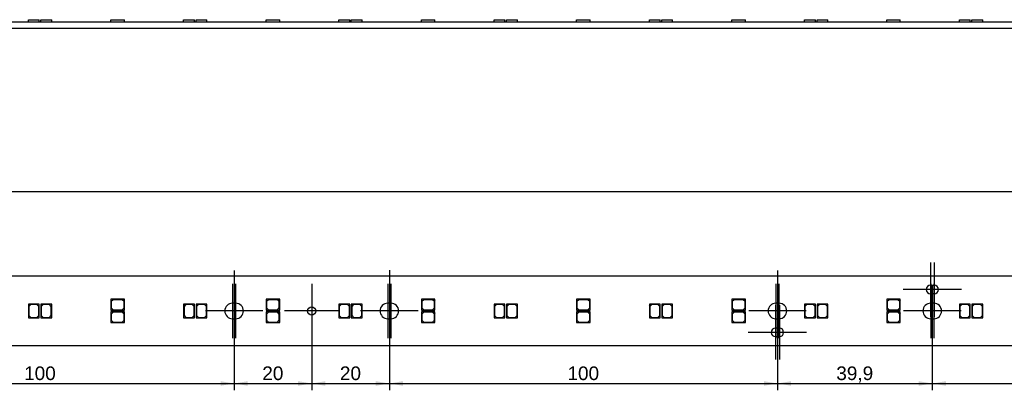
# Model space of a CAD drawing. Header units: millimetres. Extents: x 25 to 1167, y 11 to 816.
# Tile 6 of 10: x 660 to 913, y 308 to 404. Entities that reach past the tile are written whole.
import ezdxf
from ezdxf.enums import TextEntityAlignment as Align
from ezdxf.lldxf.tags import DXFTag

# ---------------------------------------------------------------- set-up
doc = ezdxf.new("R2010")
doc.units = ezdxf.units.MM
doc.layers.add('Default', color=7, linetype='Continuous')
doc.layers.add('LINLED_1120X18MM', color=7, linetype='Continuous')
doc.styles.add('SEACAD_Arial', font='arial.ttf')
tags = doc.linetypes.add('CENTER2', pattern=[28.575, 19.05, -3.175, 3.175, -3.175]).pattern_tags.tags
tags[10:11] = [DXFTag(74, 4), DXFTag(75, 0), DXFTag(340, '0'), DXFTag(46, 0.0), DXFTag(50, 0.0), DXFTag(44, 0.0), DXFTag(45, 0.0)]
tags[8:9] = [DXFTag(74, 4), DXFTag(75, 0), DXFTag(340, '0'), DXFTag(46, 0.0), DXFTag(50, 0.0), DXFTag(44, 0.0), DXFTag(45, 0.0)]
tags[6:7] = [DXFTag(74, 4), DXFTag(75, 0), DXFTag(340, '0'), DXFTag(46, 0.0), DXFTag(50, 0.0), DXFTag(44, 0.0), DXFTag(45, 0.0)]
tags[4:5] = [DXFTag(74, 4), DXFTag(75, 0), DXFTag(340, '0'), DXFTag(46, 0.0), DXFTag(50, 0.0), DXFTag(44, 0.0), DXFTag(45, 0.0)]
doc.dimstyles.new('ISO', dxfattribs={"dimtxt": 3.5, "dimasz": 3.5, "dimexe": 1.75, "dimexo": 0, "dimgap": 0.875, "dimtad": 1, "dimtxsty": 'SEACAD_Arial', "dimblk1": '_SE_FILLED', "dimblk2": '_SE_FILLED', "dimsah": 1, "dimcen": 1.75, "dimadec": 0, "dimazin": 0, "dimtfac": 0.5, "dimtdec": 3, "dimtmove": 0, "dimatfit": 3, "dimfxl": 1, "dimarcsym": 0})

# ---------------------------------------------------------------- blocks, each defined once
blk = doc.blocks.new('SEANNOT_GROUP34')
at = {"layer": 'Default', "color": 7, "linetype": 'CENTER2'}
for p, q in [((714.63, 335.8), (714.63, 321.8)), ((721.63, 328.8), (707.63, 328.8))]:
    blk.add_line(p, q, dxfattribs=at)
blk = doc.blocks.new('SEANNOT_GROUP35')
at = {"layer": 'Default', "color": 7, "linetype": 'CENTER2'}
for p, q in [((715.43, 335.8), (715.43, 321.8)), ((722.43, 328.8), (708.43, 328.8))]:
    blk.add_line(p, q, dxfattribs=at)
blk = doc.blocks.new('SEANNOT_GROUP36')
at = {"layer": 'Default', "color": 7, "linetype": 'CENTER2'}
for p, q in [((735.03, 335.8), (735.03, 321.8)), ((742.03, 328.8), (728.03, 328.8))]:
    blk.add_line(p, q, dxfattribs=at)
blk = doc.blocks.new('SEANNOT_GROUP37')
at = {"layer": 'Default', "color": 7, "linetype": 'CENTER2'}
for p, q in [((754.63, 335.8), (754.63, 321.8)), ((761.63, 328.8), (747.63, 328.8))]:
    blk.add_line(p, q, dxfattribs=at)
blk = doc.blocks.new('SEANNOT_GROUP38')
at = {"layer": 'Default', "color": 7, "linetype": 'CENTER2'}
for p, q in [((755.43, 335.8), (755.43, 321.8)), ((762.43, 328.8), (748.43, 328.8))]:
    blk.add_line(p, q, dxfattribs=at)
blk = doc.blocks.new('SEANNOT_GROUP39')
at = {"layer": 'Default', "color": 7, "linetype": 'CENTER2'}
for p, q in [((854.63, 335.8), (854.63, 321.8)), ((861.63, 328.8), (847.63, 328.8))]:
    blk.add_line(p, q, dxfattribs=at)
blk = doc.blocks.new('SEANNOT_GROUP40')
at = {"layer": 'Default', "color": 7, "linetype": 'CENTER2'}
for p, q in [((855.43, 335.8), (855.43, 321.8)), ((862.43, 328.8), (848.43, 328.8))]:
    blk.add_line(p, q, dxfattribs=at)
blk = doc.blocks.new('SEANNOT_GROUP41')
at = {"layer": 'Default', "color": 7, "linetype": 'CENTER2'}
for p, q in [((854.53, 330.3), (854.53, 316.3)), ((861.53, 323.3), (847.53, 323.3))]:
    blk.add_line(p, q, dxfattribs=at)
blk = doc.blocks.new('SEANNOT_GROUP42')
at = {"layer": 'Default', "color": 7, "linetype": 'CENTER2'}
for p, q in [((855.53, 330.3), (855.53, 316.3)), ((862.53, 323.3), (848.53, 323.3))]:
    blk.add_line(p, q, dxfattribs=at)
blk = doc.blocks.new('SEANNOT_GROUP43')
at = {"layer": 'Default', "color": 7, "linetype": 'CENTER2'}
for p, q in [((894.53, 335.8), (894.53, 321.8)), ((901.53, 328.8), (887.53, 328.8))]:
    blk.add_line(p, q, dxfattribs=at)
blk = doc.blocks.new('SEANNOT_GROUP44')
at = {"layer": 'Default', "color": 7, "linetype": 'CENTER2'}
for p, q in [((894.43, 341.3), (894.43, 327.3)), ((901.43, 334.3), (887.43, 334.3))]:
    blk.add_line(p, q, dxfattribs=at)
blk = doc.blocks.new('SEANNOT_GROUP45')
at = {"layer": 'Default', "color": 7, "linetype": 'CENTER2'}
for p, q in [((895.43, 341.3), (895.43, 327.3)), ((902.43, 334.3), (888.43, 334.3))]:
    blk.add_line(p, q, dxfattribs=at)
blk = doc.blocks.new('SEANNOT_GROUP46')
at = {"layer": 'Default', "color": 7, "linetype": 'CENTER2'}
for p, q in [((895.33, 335.8), (895.33, 321.8)), ((902.33, 328.8), (888.33, 328.8))]:
    blk.add_line(p, q, dxfattribs=at)
blk = doc.blocks.new('SEANNOT_GROUP59')
at = {"layer": 'Default', "color": 7, "linetype": 'CENTER2'}
blk.add_line((855.03, 339.23), (855.03, 320.9), dxfattribs=at)
blk = doc.blocks.new('SEANNOT_GROUP60')
at = {"layer": 'Default', "color": 7, "linetype": 'CENTER2'}
blk.add_line((755.03, 339.27), (755.03, 323.3), dxfattribs=at)
blk = doc.blocks.new('SEANNOT_GROUP61')
at = {"layer": 'Default', "color": 7, "linetype": 'CENTER2'}
blk.add_line((715.03, 339.24), (715.03, 325.58), dxfattribs=at)
blk = doc.blocks.new('SE')
at = {"layer": 'LINLED_1120X18MM', "color": 7, "linetype": 'Continuous'}
for p, q in [((537.63, 337.8), (1072.43, 337.8)), ((894.43, 335.4), (895.43, 335.4)), ((895.43, 333.2), (894.43, 333.2)), ((662.53, 330.55), (662.03, 330.55)), ((662.03, 330.55), (662.03, 330.05)), ((662.03, 330.05), (662.53, 330.55)), ((662.03, 330.05), (662.03, 327.05)), ((662.63, 330.45), (662.13, 329.95)), ((662.13, 329.95), (662.13, 327.65)), ((664.83, 330.55), (662.53, 330.55)), ((664.23, 330.45), (662.63, 330.45)), ((664.73, 329.95), (664.23, 330.45)), ((664.73, 327.65), (664.73, 329.95)), ((664.83, 327.05), (664.83, 330.55)), ((665.73, 330.55), (665.23, 330.55)), ((665.23, 330.55), (665.23, 330.05)), ((665.23, 330.05), (665.73, 330.55)), ((665.23, 330.05), (665.23, 327.05)), ((665.83, 330.45), (665.33, 329.95)), ((665.33, 329.95), (665.33, 327.65)), ((668.03, 330.55), (665.73, 330.55)), ((667.43, 330.45), (665.83, 330.45)), ((667.93, 329.95), (667.43, 330.45)), ((667.93, 327.65), (667.93, 329.95)), ((668.03, 327.05), (668.03, 330.55)), ((686.28, 331.8), (683.28, 331.8)), ((683.28, 331.8), (683.28, 329)), ((683.88, 331.7), (683.38, 331.2)), ((683.38, 331.2), (683.38, 329.6)), ((686.18, 331.7), (683.88, 331.7)), ((686.68, 331.2), (686.18, 331.7)), ((686.78, 331.8), (686.28, 331.8)), ((686.28, 331.8), (686.78, 331.3)), ((686.68, 329.6), (686.68, 331.2)), ((686.78, 331.3), (686.78, 331.8)), ((686.78, 329), (686.78, 331.3)), ((702.53, 330.55), (702.03, 330.55)), ((702.03, 330.55), (702.03, 330.05)), ((702.03, 330.05), (702.53, 330.55)), ((702.03, 330.05), (702.03, 327.05)), ((702.63, 330.45), (702.13, 329.95)), ((702.13, 329.95), (702.13, 327.65)), ((704.83, 330.55), (702.53, 330.55)), ((704.23, 330.45), (702.63, 330.45)), ((704.73, 329.95), (704.23, 330.45)), ((704.73, 327.65), (704.73, 329.95)), ((704.83, 327.05), (704.83, 330.55)), ((705.73, 330.55), (705.23, 330.55)), ((705.23, 330.55), (705.23, 330.05)), ((705.23, 330.05), (705.73, 330.55)), ((705.23, 330.05), (705.23, 327.05)), ((705.83, 330.45), (705.33, 329.95)), ((705.33, 329.95), (705.33, 327.65)), ((708.03, 330.55), (705.73, 330.55)), ((707.43, 330.45), (705.83, 330.45)), ((707.93, 329.95), (707.43, 330.45)), ((707.93, 327.65), (707.93, 329.95)), ((708.03, 327.05), (708.03, 330.55)), ((715.43, 330.8), (714.63, 330.8)), ((726.28, 331.8), (723.28, 331.8)), ((723.28, 331.8), (723.28, 329)), ((723.88, 331.7), (723.38, 331.2)), ((723.38, 331.2), (723.38, 329.6)), ((726.18, 331.7), (723.88, 331.7)), ((726.68, 331.2), (726.18, 331.7)), ((726.78, 331.8), (726.28, 331.8)), ((726.28, 331.8), (726.78, 331.3)), ((726.68, 329.6), (726.68, 331.2)), ((726.78, 331.3), (726.78, 331.8)), ((726.78, 329), (726.78, 331.3)), ((742.53, 330.55), (742.03, 330.55)), ((742.03, 330.55), (742.03, 330.05)), ((742.03, 330.05), (742.53, 330.55)), ((742.03, 330.05), (742.03, 327.05)), ((742.63, 330.45), (742.13, 329.95)), ((742.13, 329.95), (742.13, 327.65)), ((744.83, 330.55), (742.53, 330.55)), ((744.23, 330.45), (742.63, 330.45)), ((744.73, 329.95), (744.23, 330.45)), ((744.73, 327.65), (744.73, 329.95)), ((744.83, 327.05), (744.83, 330.55)), ((745.73, 330.55), (745.23, 330.55)), ((745.23, 330.55), (745.23, 330.05)), ((745.23, 330.05), (745.73, 330.55)), ((745.23, 330.05), (745.23, 327.05)), ((745.83, 330.45), (745.33, 329.95)), ((745.33, 329.95), (745.33, 327.65)), ((748.03, 330.55), (745.73, 330.55)), ((747.43, 330.45), (745.83, 330.45)), ((747.93, 329.95), (747.43, 330.45)), ((747.93, 327.65), (747.93, 329.95)), ((748.03, 327.05), (748.03, 330.55)), ((755.43, 330.8), (754.63, 330.8)), ((766.28, 331.8), (763.28, 331.8)), ((763.28, 331.8), (763.28, 329)), ((763.88, 331.7), (763.38, 331.2)), ((763.38, 331.2), (763.38, 329.6)), ((766.18, 331.7), (763.88, 331.7)), ((766.68, 331.2), (766.18, 331.7)), ((766.78, 331.8), (766.28, 331.8)), ((766.28, 331.8), (766.78, 331.3)), ((766.68, 329.6), (766.68, 331.2)), ((766.78, 331.3), (766.78, 331.8)), ((766.78, 329), (766.78, 331.3)), ((782.53, 330.55), (782.03, 330.55)), ((782.03, 330.55), (782.03, 330.05)), ((782.03, 330.05), (782.53, 330.55)), ((782.03, 330.05), (782.03, 327.05)), ((782.63, 330.45), (782.13, 329.95)), ((782.13, 329.95), (782.13, 327.65)), ((784.83, 330.55), (782.53, 330.55)), ((784.23, 330.45), (782.63, 330.45)), ((784.73, 329.95), (784.23, 330.45)), ((784.73, 327.65), (784.73, 329.95)), ((784.83, 327.05), (784.83, 330.55)), ((785.73, 330.55), (785.23, 330.55)), ((785.23, 330.55), (785.23, 330.05)), ((785.23, 330.05), (785.73, 330.55)), ((785.23, 330.05), (785.23, 327.05)), ((785.83, 330.45), (785.33, 329.95)), ((785.33, 329.95), (785.33, 327.65)), ((788.03, 330.55), (785.73, 330.55)), ((787.43, 330.45), (785.83, 330.45)), ((787.93, 329.95), (787.43, 330.45)), ((787.93, 327.65), (787.93, 329.95)), ((788.03, 327.05), (788.03, 330.55)), ((806.28, 331.8), (803.28, 331.8)), ((803.28, 331.8), (803.28, 329)), ((803.88, 331.7), (803.38, 331.2)), ((803.38, 331.2), (803.38, 329.6)), ((806.18, 331.7), (803.88, 331.7)), ((806.68, 331.2), (806.18, 331.7)), ((806.78, 331.8), (806.28, 331.8)), ((806.28, 331.8), (806.78, 331.3)), ((806.68, 329.6), (806.68, 331.2)), ((806.78, 331.3), (806.78, 331.8)), ((806.78, 329), (806.78, 331.3)), ((822.53, 330.55), (822.03, 330.55)), ((822.03, 330.55), (822.03, 330.05)), ((822.03, 330.05), (822.53, 330.55)), ((822.03, 330.05), (822.03, 327.05)), ((822.63, 330.45), (822.13, 329.95)), ((822.13, 329.95), (822.13, 327.65)), ((824.83, 330.55), (822.53, 330.55)), ((824.23, 330.45), (822.63, 330.45)), ((824.73, 329.95), (824.23, 330.45)), ((824.73, 327.65), (824.73, 329.95)), ((824.83, 327.05), (824.83, 330.55)), ((825.73, 330.55), (825.23, 330.55)), ((825.23, 330.55), (825.23, 330.05)), ((825.23, 330.05), (825.73, 330.55)), ((825.23, 330.05), (825.23, 327.05)), ((825.83, 330.45), (825.33, 329.95)), ((825.33, 329.95), (825.33, 327.65)), ((828.03, 330.55), (825.73, 330.55)), ((827.43, 330.45), (825.83, 330.45)), ((827.93, 329.95), (827.43, 330.45)), ((827.93, 327.65), (827.93, 329.95)), ((828.03, 327.05), (828.03, 330.55)), ((846.28, 331.8), (843.28, 331.8)), ((843.28, 331.8), (843.28, 329)), ((843.88, 331.7), (843.38, 331.2)), ((843.38, 331.2), (843.38, 329.6)), ((846.18, 331.7), (843.88, 331.7)), ((846.68, 331.2), (846.18, 331.7)), ((846.78, 331.8), (846.28, 331.8)), ((846.28, 331.8), (846.78, 331.3)), ((846.68, 329.6), (846.68, 331.2)), ((846.78, 331.3), (846.78, 331.8)), ((846.78, 329), (846.78, 331.3)), ((855.43, 330.8), (854.63, 330.8)), ((862.53, 330.55), (862.03, 330.55)), ((862.03, 330.55), (862.03, 330.05)), ((862.03, 330.05), (862.53, 330.55)), ((862.03, 330.05), (862.03, 327.05)), ((862.63, 330.45), (862.13, 329.95)), ((862.13, 329.95), (862.13, 327.65)), ((864.83, 330.55), (862.53, 330.55)), ((864.23, 330.45), (862.63, 330.45)), ((864.73, 329.95), (864.23, 330.45)), ((864.73, 327.65), (864.73, 329.95)), ((864.83, 327.05), (864.83, 330.55)), ((865.73, 330.55), (865.23, 330.55)), ((865.23, 330.55), (865.23, 330.05)), ((865.23, 330.05), (865.73, 330.55)), ((865.23, 330.05), (865.23, 327.05)), ((865.83, 330.45), (865.33, 329.95)), ((865.33, 329.95), (865.33, 327.65)), ((868.03, 330.55), (865.73, 330.55)), ((867.43, 330.45), (865.83, 330.45)), ((867.93, 329.95), (867.43, 330.45)), ((867.93, 327.65), (867.93, 329.95)), ((868.03, 327.05), (868.03, 330.55)), ((886.18, 331.8), (883.18, 331.8)), ((883.18, 331.8), (883.18, 329)), ((883.78, 331.7), (883.28, 331.2)), ((883.28, 331.2), (883.28, 329.6)), ((886.08, 331.7), (883.78, 331.7)), ((886.58, 331.2), (886.08, 331.7)), ((886.68, 331.8), (886.18, 331.8)), ((886.18, 331.8), (886.68, 331.3)), ((886.58, 329.6), (886.58, 331.2)), ((886.68, 331.3), (886.68, 331.8)), ((886.68, 329), (886.68, 331.3)), ((895.33, 330.8), (894.53, 330.8)), ((902.43, 330.55), (901.93, 330.55)), ((901.93, 330.55), (901.93, 330.05)), ((901.93, 330.05), (902.43, 330.55)), ((901.93, 330.05), (901.93, 327.05)), ((902.53, 330.45), (902.03, 329.95)), ((902.03, 329.95), (902.03, 327.65)), ((904.73, 330.55), (902.43, 330.55)), ((904.13, 330.45), (902.53, 330.45)), ((904.63, 329.95), (904.13, 330.45)), ((904.63, 327.65), (904.63, 329.95)), ((904.73, 327.05), (904.73, 330.55)), ((905.63, 330.55), (905.13, 330.55)), ((905.13, 330.55), (905.13, 330.05)), ((905.13, 330.05), (905.63, 330.55)), ((905.13, 330.05), (905.13, 327.05)), ((905.73, 330.45), (905.23, 329.95)), ((905.23, 329.95), (905.23, 327.65)), ((907.93, 330.55), (905.63, 330.55)), ((907.33, 330.45), (905.73, 330.45)), ((907.83, 329.95), (907.33, 330.45)), ((907.83, 327.65), (907.83, 329.95)), ((907.93, 327.05), (907.93, 330.55)), ((662.13, 327.65), (662.63, 327.15)), ((664.23, 327.15), (664.73, 327.65)), ((665.33, 327.65), (665.83, 327.15)), ((667.43, 327.15), (667.93, 327.65)), ((683.28, 329), (686.78, 329)), ((686.28, 328.6), (683.28, 328.6)), ((683.28, 328.6), (683.28, 325.8)), ((683.38, 329.6), (683.88, 329.1)), ((683.88, 328.5), (683.38, 328)), ((683.38, 328), (683.38, 326.4)), ((683.88, 329.1), (686.18, 329.1)), ((686.18, 328.5), (683.88, 328.5)), ((686.18, 329.1), (686.68, 329.6)), ((686.68, 328), (686.18, 328.5)), ((686.78, 328.6), (686.28, 328.6)), ((686.28, 328.6), (686.78, 328.1)), ((686.68, 326.4), (686.68, 328)), ((686.78, 328.1), (686.78, 328.6)), ((686.78, 325.8), (686.78, 328.1)), ((702.13, 327.65), (702.63, 327.15)), ((704.23, 327.15), (704.73, 327.65)), ((705.33, 327.65), (705.83, 327.15)), ((707.43, 327.15), (707.93, 327.65)), ((723.28, 329), (726.78, 329)), ((726.28, 328.6), (723.28, 328.6)), ((723.28, 328.6), (723.28, 325.8)), ((723.38, 329.6), (723.88, 329.1)), ((723.88, 328.5), (723.38, 328)), ((723.38, 328), (723.38, 326.4)), ((723.88, 329.1), (726.18, 329.1)), ((726.18, 328.5), (723.88, 328.5)), ((726.18, 329.1), (726.68, 329.6)), ((726.68, 328), (726.18, 328.5)), ((726.78, 328.6), (726.28, 328.6)), ((726.28, 328.6), (726.78, 328.1)), ((726.68, 326.4), (726.68, 328)), ((726.78, 328.1), (726.78, 328.6)), ((726.78, 325.8), (726.78, 328.1)), ((742.13, 327.65), (742.63, 327.15)), ((744.23, 327.15), (744.73, 327.65)), ((745.33, 327.65), (745.83, 327.15)), ((747.43, 327.15), (747.93, 327.65)), ((763.28, 329), (766.78, 329)), ((766.28, 328.6), (763.28, 328.6)), ((763.28, 328.6), (763.28, 325.8)), ((763.38, 329.6), (763.88, 329.1)), ((763.88, 328.5), (763.38, 328)), ((763.38, 328), (763.38, 326.4)), ((763.88, 329.1), (766.18, 329.1)), ((766.18, 328.5), (763.88, 328.5)), ((766.18, 329.1), (766.68, 329.6)), ((766.68, 328), (766.18, 328.5)), ((766.78, 328.6), (766.28, 328.6)), ((766.28, 328.6), (766.78, 328.1)), ((766.68, 326.4), (766.68, 328)), ((766.78, 328.1), (766.78, 328.6)), ((766.78, 325.8), (766.78, 328.1)), ((782.13, 327.65), (782.63, 327.15)), ((784.23, 327.15), (784.73, 327.65)), ((785.33, 327.65), (785.83, 327.15)), ((787.43, 327.15), (787.93, 327.65)), ((803.28, 329), (806.78, 329)), ((806.28, 328.6), (803.28, 328.6)), ((803.28, 328.6), (803.28, 325.8)), ((803.38, 329.6), (803.88, 329.1)), ((803.88, 328.5), (803.38, 328)), ((803.38, 328), (803.38, 326.4)), ((803.88, 329.1), (806.18, 329.1)), ((806.18, 328.5), (803.88, 328.5)), ((806.18, 329.1), (806.68, 329.6)), ((806.68, 328), (806.18, 328.5)), ((806.78, 328.6), (806.28, 328.6)), ((806.28, 328.6), (806.78, 328.1)), ((806.68, 326.4), (806.68, 328)), ((806.78, 328.1), (806.78, 328.6)), ((806.78, 325.8), (806.78, 328.1)), ((822.13, 327.65), (822.63, 327.15)), ((824.23, 327.15), (824.73, 327.65)), ((825.33, 327.65), (825.83, 327.15)), ((827.43, 327.15), (827.93, 327.65)), ((843.28, 329), (846.78, 329)), ((846.28, 328.6), (843.28, 328.6)), ((843.28, 328.6), (843.28, 325.8)), ((843.38, 329.6), (843.88, 329.1)), ((843.88, 328.5), (843.38, 328)), ((843.38, 328), (843.38, 326.4)), ((843.88, 329.1), (846.18, 329.1)), ((846.18, 328.5), (843.88, 328.5)), ((846.18, 329.1), (846.68, 329.6)), ((846.68, 328), (846.18, 328.5)), ((846.78, 328.6), (846.28, 328.6)), ((846.28, 328.6), (846.78, 328.1)), ((846.68, 326.4), (846.68, 328)), ((846.78, 328.1), (846.78, 328.6)), ((846.78, 325.8), (846.78, 328.1)), ((862.13, 327.65), (862.63, 327.15)), ((864.23, 327.15), (864.73, 327.65)), ((865.33, 327.65), (865.83, 327.15)), ((867.43, 327.15), (867.93, 327.65)), ((883.18, 329), (886.68, 329)), ((886.18, 328.6), (883.18, 328.6)), ((883.18, 328.6), (883.18, 325.8)), ((883.28, 329.6), (883.78, 329.1)), ((883.78, 328.5), (883.28, 328)), ((883.28, 328), (883.28, 326.4)), ((883.78, 329.1), (886.08, 329.1)), ((886.08, 328.5), (883.78, 328.5)), ((886.08, 329.1), (886.58, 329.6)), ((886.58, 328), (886.08, 328.5)), ((886.68, 328.6), (886.18, 328.6)), ((886.18, 328.6), (886.68, 328.1)), ((886.58, 326.4), (886.58, 328)), ((886.68, 328.1), (886.68, 328.6)), ((886.68, 325.8), (886.68, 328.1)), ((902.03, 327.65), (902.53, 327.15)), ((904.13, 327.15), (904.63, 327.65)), ((905.23, 327.65), (905.73, 327.15)), ((907.33, 327.15), (907.83, 327.65)), ((662.03, 327.05), (664.83, 327.05)), ((662.63, 327.15), (664.23, 327.15)), ((665.23, 327.05), (668.03, 327.05)), ((665.83, 327.15), (667.43, 327.15)), ((683.28, 325.8), (686.78, 325.8)), ((683.38, 326.4), (683.88, 325.9)), ((683.88, 325.9), (686.18, 325.9)), ((686.18, 325.9), (686.68, 326.4)), ((702.03, 327.05), (704.83, 327.05)), ((702.63, 327.15), (704.23, 327.15)), ((705.23, 327.05), (708.03, 327.05)), ((705.83, 327.15), (707.43, 327.15)), ((714.63, 326.8), (715.43, 326.8)), ((723.28, 325.8), (726.78, 325.8)), ((723.38, 326.4), (723.88, 325.9)), ((723.88, 325.9), (726.18, 325.9)), ((726.18, 325.9), (726.68, 326.4)), ((742.03, 327.05), (744.83, 327.05)), ((742.63, 327.15), (744.23, 327.15)), ((745.23, 327.05), (748.03, 327.05)), ((745.83, 327.15), (747.43, 327.15)), ((754.63, 326.8), (755.43, 326.8)), ((763.28, 325.8), (766.78, 325.8)), ((763.38, 326.4), (763.88, 325.9)), ((763.88, 325.9), (766.18, 325.9)), ((766.18, 325.9), (766.68, 326.4)), ((782.03, 327.05), (784.83, 327.05)), ((782.63, 327.15), (784.23, 327.15)), ((785.23, 327.05), (788.03, 327.05)), ((785.83, 327.15), (787.43, 327.15)), ((803.28, 325.8), (806.78, 325.8)), ((803.38, 326.4), (803.88, 325.9)), ((803.88, 325.9), (806.18, 325.9)), ((806.18, 325.9), (806.68, 326.4)), ((822.03, 327.05), (824.83, 327.05)), ((822.63, 327.15), (824.23, 327.15)), ((825.23, 327.05), (828.03, 327.05)), ((825.83, 327.15), (827.43, 327.15)), ((843.28, 325.8), (846.78, 325.8)), ((843.38, 326.4), (843.88, 325.9)), ((843.88, 325.9), (846.18, 325.9)), ((846.18, 325.9), (846.68, 326.4)), ((854.63, 326.8), (855.43, 326.8)), ((862.03, 327.05), (864.83, 327.05)), ((862.63, 327.15), (864.23, 327.15)), ((865.23, 327.05), (868.03, 327.05)), ((865.83, 327.15), (867.43, 327.15)), ((883.18, 325.8), (886.68, 325.8)), ((883.28, 326.4), (883.78, 325.9)), ((883.78, 325.9), (886.08, 325.9)), ((886.08, 325.9), (886.58, 326.4)), ((894.53, 326.8), (895.33, 326.8)), ((901.93, 327.05), (904.73, 327.05)), ((902.53, 327.15), (904.13, 327.15)), ((905.13, 327.05), (907.93, 327.05)), ((905.73, 327.15), (907.33, 327.15)), ((855.53, 324.4), (854.53, 324.4)), ((1072.43, 319.8), (537.63, 319.8)), ((854.53, 322.2), (855.53, 322.2))]:
    blk.add_line(p, q, dxfattribs=at)
blk.add_circle((735.03, 328.8), 1.05, dxfattribs=at)
for centre, radius, start, end in [((894.43, 334.3), 1.1, 90, 270), ((895.43, 334.3), 1.1, 270, 90), ((714.63, 328.8), 2, 90, 270), ((715.43, 328.8), 2, 270, 90), ((754.63, 328.8), 2, 90, 270), ((755.43, 328.8), 2, 270, 90), ((854.63, 328.8), 2, 90, 270), ((855.43, 328.8), 2, 270, 90), ((894.53, 328.8), 2, 90, 270), ((895.33, 328.8), 2, 270, 90), ((854.53, 323.3), 1.1, 90, 270), ((855.53, 323.3), 1.1, 270, 90)]:
    blk.add_arc(centre, radius, start, end, dxfattribs=at)
blk = doc.blocks.new('SE1')
at = {"layer": 'LINLED_1120X18MM', "color": 7, "linetype": 'Continuous'}
for p, q in [((662.03, 403.74), (664.83, 403.74)), ((662.03, 403.09), (662.03, 403.74)), ((664.83, 403.09), (664.83, 403.74)), ((665.23, 403.74), (668.03, 403.74)), ((665.23, 403.09), (665.23, 403.74)), ((668.03, 403.09), (668.03, 403.74)), ((683.28, 403.74), (686.78, 403.74)), ((683.28, 403.09), (683.28, 403.74)), ((686.78, 403.09), (686.78, 403.74)), ((702.03, 403.74), (704.83, 403.74)), ((702.03, 403.09), (702.03, 403.74)), ((704.83, 403.09), (704.83, 403.74)), ((705.23, 403.74), (708.03, 403.74)), ((705.23, 403.09), (705.23, 403.74)), ((708.03, 403.09), (708.03, 403.74)), ((723.28, 403.74), (726.78, 403.74)), ((723.28, 403.09), (723.28, 403.74)), ((726.78, 403.09), (726.78, 403.74)), ((742.03, 403.74), (744.83, 403.74)), ((742.03, 403.09), (742.03, 403.74)), ((744.83, 403.09), (744.83, 403.74)), ((745.23, 403.74), (748.03, 403.74)), ((745.23, 403.09), (745.23, 403.74)), ((748.03, 403.09), (748.03, 403.74)), ((763.28, 403.74), (766.78, 403.74)), ((763.28, 403.09), (763.28, 403.74)), ((766.78, 403.09), (766.78, 403.74)), ((782.03, 403.74), (784.83, 403.74)), ((782.03, 403.09), (782.03, 403.74)), ((784.83, 403.09), (784.83, 403.74)), ((785.23, 403.74), (788.03, 403.74)), ((785.23, 403.09), (785.23, 403.74)), ((788.03, 403.09), (788.03, 403.74)), ((803.28, 403.74), (806.78, 403.74)), ((803.28, 403.09), (803.28, 403.74)), ((806.78, 403.09), (806.78, 403.74)), ((822.03, 403.74), (824.83, 403.74)), ((822.03, 403.09), (822.03, 403.74)), ((824.83, 403.09), (824.83, 403.74)), ((825.23, 403.74), (828.03, 403.74)), ((825.23, 403.09), (825.23, 403.74)), ((828.03, 403.09), (828.03, 403.74)), ((843.28, 403.74), (846.78, 403.74)), ((843.28, 403.09), (843.28, 403.74)), ((846.78, 403.09), (846.78, 403.74)), ((862.03, 403.74), (864.83, 403.74)), ((862.03, 403.09), (862.03, 403.74)), ((864.83, 403.09), (864.83, 403.74)), ((865.23, 403.74), (868.03, 403.74)), ((865.23, 403.09), (865.23, 403.74)), ((868.03, 403.09), (868.03, 403.74)), ((883.18, 403.74), (886.68, 403.74)), ((883.18, 403.09), (883.18, 403.74)), ((886.68, 403.09), (886.68, 403.74)), ((901.93, 403.74), (904.73, 403.74)), ((901.93, 403.09), (901.93, 403.74)), ((904.73, 403.09), (904.73, 403.74)), ((905.13, 403.74), (907.93, 403.74)), ((905.13, 403.09), (905.13, 403.74)), ((907.93, 403.09), (907.93, 403.74)), ((1072.43, 403.09), (537.63, 403.09)), ((1072.43, 401.49), (537.63, 401.49))]:
    blk.add_line(p, q, dxfattribs=at)
blk = doc.blocks.new('DMBLK4')
at = {"layer": 'Default', "linetype": 'Continuous'}
for points in [[(38.93, 360.07), (35.43, 359.49), (38.93, 358.91)], [(1151.23, 360.07), (1151.23, 358.91), (1154.73, 359.49)]]:
    blk.add_hatch(color=7, dxfattribs=at).paths.add_polyline_path(points)
at = {"layer": 'Default', "color": 7, "linetype": 'Continuous'}
for p, q in [((35.43, 334.8), (35.43, 361.24)), ((1154.73, 334.8), (1154.73, 361.24)), ((1154.73, 359.49), (35.43, 359.49))]:
    blk.add_line(p, q, dxfattribs=at)
at = {"layer": 'Default', "color": 7, "linetype": 'Continuous', "style": 'SEACAD_Arial'}
blk.add_text('1119,3', height=3.5, dxfattribs=at).set_placement((587.55, 363.87), align=Align.TOP_LEFT)
blk = doc.blocks.new('_SE_FILLED')
at = {"color": 0}
blk.add_line((0, 0), (-1, 0), dxfattribs=at)
blk.add_solid([(0, 0), (-1, -0.1665), (-1, 0.1665), (0, 0)], dxfattribs=at)
blk = doc.blocks.new('DMBLK17')
at = {"layer": 'Default', "linetype": 'Continuous'}
for points in [[(618.53, 309.56), (618.53, 310.73), (615.03, 310.14)], [(711.53, 309.56), (715.03, 310.14), (711.53, 310.73)]]:
    blk.add_hatch(color=7, dxfattribs=at).paths.add_polyline_path(points)
at = {"layer": 'Default', "color": 7, "linetype": 'Continuous'}
for p, q in [((615.03, 333.2), (615.03, 308.39)), ((715.03, 326.8), (715.03, 308.39)), ((615.03, 310.14), (715.03, 310.14))]:
    blk.add_line(p, q, dxfattribs=at)
at = {"layer": 'Default', "color": 7, "linetype": 'Continuous', "style": 'SEACAD_Arial'}
blk.add_text('100', height=3.5, dxfattribs=at).set_placement((660.92, 314.52), align=Align.TOP_LEFT)
blk = doc.blocks.new('DMBLK18')
at = {"layer": 'Default', "linetype": 'Continuous'}
for points in [[(718.53, 309.56), (718.53, 310.73), (715.03, 310.14)], [(731.53, 309.56), (735.03, 310.14), (731.53, 310.73)]]:
    blk.add_hatch(color=7, dxfattribs=at).paths.add_polyline_path(points)
at = {"layer": 'Default', "color": 7, "linetype": 'Continuous'}
for p, q in [((735.03, 328.8), (735.03, 308.39)), ((715.03, 326.8), (715.03, 308.39)), ((715.03, 310.14), (735.03, 310.14))]:
    blk.add_line(p, q, dxfattribs=at)
at = {"layer": 'Default', "color": 7, "linetype": 'Continuous', "style": 'SEACAD_Arial'}
blk.add_text('20', height=3.5, dxfattribs=at).set_placement((722.29, 314.52), align=Align.TOP_LEFT)
blk = doc.blocks.new('DMBLK19')
at = {"layer": 'Default', "linetype": 'Continuous'}
for points in [[(738.53, 309.56), (738.53, 310.73), (735.03, 310.14)], [(751.53, 309.56), (755.03, 310.14), (751.53, 310.73)]]:
    blk.add_hatch(color=7, dxfattribs=at).paths.add_polyline_path(points)
at = {"layer": 'Default', "color": 7, "linetype": 'Continuous'}
for p, q in [((735.03, 328.8), (735.03, 308.39)), ((755.03, 326.8), (755.03, 308.39)), ((735.03, 310.14), (755.03, 310.14))]:
    blk.add_line(p, q, dxfattribs=at)
at = {"layer": 'Default', "color": 7, "linetype": 'Continuous', "style": 'SEACAD_Arial'}
blk.add_text('20', height=3.5, dxfattribs=at).set_placement((742.29, 314.52), align=Align.TOP_LEFT)
blk = doc.blocks.new('DMBLK20')
at = {"layer": 'Default', "linetype": 'Continuous'}
for points in [[(758.53, 309.56), (758.53, 310.73), (755.03, 310.14)], [(851.53, 309.56), (855.03, 310.14), (851.53, 310.73)]]:
    blk.add_hatch(color=7, dxfattribs=at).paths.add_polyline_path(points)
at = {"layer": 'Default', "color": 7, "linetype": 'Continuous'}
for p, q in [((755.03, 326.8), (755.03, 308.39)), ((855.03, 326.8), (855.03, 308.39)), ((755.03, 310.14), (855.03, 310.14))]:
    blk.add_line(p, q, dxfattribs=at)
at = {"layer": 'Default', "color": 7, "linetype": 'Continuous', "style": 'SEACAD_Arial'}
blk.add_text('100', height=3.5, dxfattribs=at).set_placement((800.92, 314.52), align=Align.TOP_LEFT)
blk = doc.blocks.new('DMBLK21')
at = {"layer": 'Default', "linetype": 'Continuous'}
for points in [[(858.53, 309.56), (858.53, 310.73), (855.03, 310.14)], [(891.43, 309.56), (894.93, 310.14), (891.43, 310.73)]]:
    blk.add_hatch(color=7, dxfattribs=at).paths.add_polyline_path(points)
at = {"layer": 'Default', "color": 7, "linetype": 'Continuous'}
for p, q in [((894.93, 335.4), (894.93, 308.39)), ((855.03, 326.8), (855.03, 308.39)), ((855.03, 310.14), (894.93, 310.14))]:
    blk.add_line(p, q, dxfattribs=at)
at = {"layer": 'Default', "color": 7, "linetype": 'Continuous', "style": 'SEACAD_Arial'}
blk.add_text('39,9', height=3.5, dxfattribs=at).set_placement((870.19, 314.52), align=Align.TOP_LEFT)
blk = doc.blocks.new('DMBLK22')
at = {"layer": 'Default', "linetype": 'Continuous'}
for points in [[(898.43, 309.56), (898.43, 310.73), (894.93, 310.14)], [(991.43, 309.56), (994.93, 310.14), (991.43, 310.73)]]:
    blk.add_hatch(color=7, dxfattribs=at).paths.add_polyline_path(points)
at = {"layer": 'Default', "color": 7, "linetype": 'Continuous'}
for p, q in [((894.93, 335.4), (894.93, 308.39)), ((994.93, 326.8), (994.93, 308.39)), ((894.93, 310.14), (994.93, 310.14))]:
    blk.add_line(p, q, dxfattribs=at)
at = {"layer": 'Default', "color": 7, "linetype": 'Continuous', "style": 'SEACAD_Arial'}
blk.add_text('100', height=3.5, dxfattribs=at).set_placement((940.82, 314.52), align=Align.TOP_LEFT)

msp = doc.modelspace()

# ---------------------------------------------------------------- block references
at = {"layer": 'Default'}
for name in ['SE1', 'SEANNOT_GROUP44', 'SEANNOT_GROUP45', 'SE', 'SEANNOT_GROUP61', 'SEANNOT_GROUP60', 'SEANNOT_GROUP59', 'SEANNOT_GROUP34', 'SEANNOT_GROUP35', 'SEANNOT_GROUP36', 'SEANNOT_GROUP37', 'SEANNOT_GROUP38', 'SEANNOT_GROUP39', 'SEANNOT_GROUP40', 'SEANNOT_GROUP43', 'SEANNOT_GROUP46', 'SEANNOT_GROUP41', 'SEANNOT_GROUP42']:
    msp.add_blockref(name, (0, 0), dxfattribs=at)

# ---------------------------------------------------------------- dimensions: what is measured, and where the dimension line sits
at = {"layer": 'Default', "color": 7, "linetype": 'Continuous'}
for base, p1, p2, picture, middle in [((35.433, 359.491), (1154.733, 322.797), (35.433, 334.797), 'DMBLK4', (595.083, 359.491)), ((894.933, 310.144), (855.033, 326.797), (894.933, 335.397), 'DMBLK21', (874.983, 310.144)), ((994.933, 310.144), (894.933, 335.397), (994.933, 326.797), 'DMBLK22', (944.933, 310.144)), ((715.033, 310.144), (615.033, 333.197), (715.033, 326.797), 'DMBLK17', (665.033, 310.144)), ((735.033, 310.144), (715.033, 326.797), (735.033, 328.797), 'DMBLK18', (725.033, 310.144)), ((755.033, 310.144), (735.033, 328.797), (755.033, 326.797), 'DMBLK19', (745.033, 310.144))]:
    dim = msp.add_linear_dim(base=base, p1=p1, p2=p2, text='\\A1;<>', dimstyle='ISO', dxfattribs=at)
    dim.commit()
    dim.dimension.update_dxf_attribs({"geometry": picture, "text_midpoint": middle, "dimtype": 160})
dim = msp.add_linear_dim(base=(755.033, 310.144), p1=(755.033, 326.797), p2=(855.033, 326.797), angle=0, text='\\A1;<>', dimstyle='ISO', dxfattribs=at)
dim.commit()
dim.dimension.update_dxf_attribs({"geometry": 'DMBLK20', "text_midpoint": (805.033, 310.144), "dimtype": 161})

doc.saveas('drawing.dxf')
